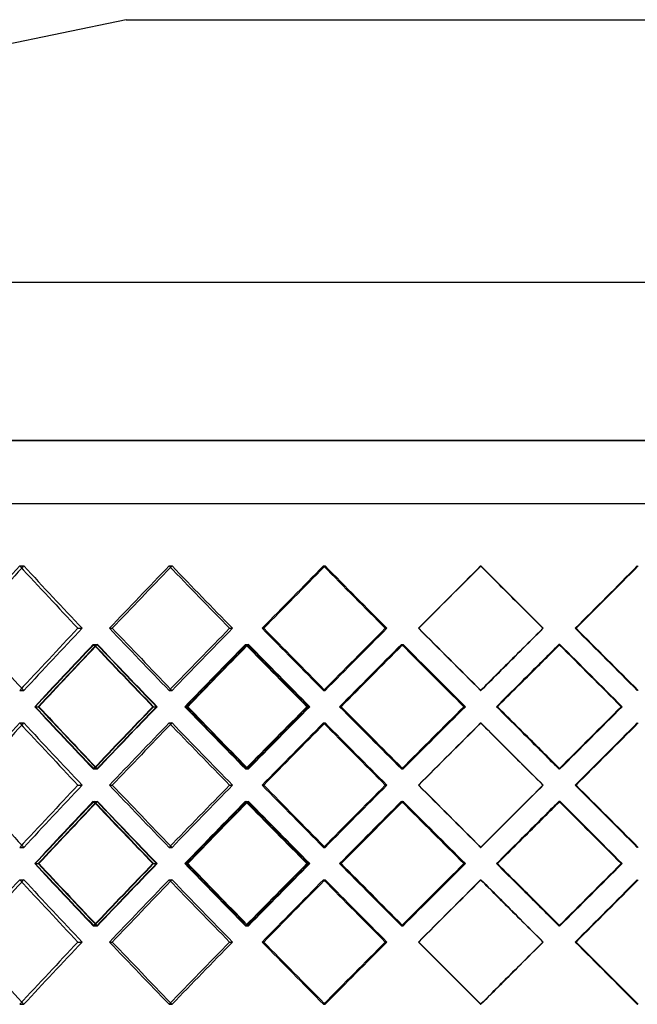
# Model space of a CAD drawing. Header units: millimetres. Extents: x -448 to 448, y -205 to 205.
# Tile 4 of 11: x -114 to 27, y -19 to 205. Entities that reach past the tile are written whole.
import ezdxf

# ---------------------------------------------------------------- set-up
doc = ezdxf.new("R2010")
doc.units = ezdxf.units.MM
doc.layers.add('HIDDEN', color=7, linetype='Continuous')
doc.layers.add('THICK', color=7, linetype='Continuous')

msp = doc.modelspace()

# ---------------------------------------------------------------- linework, layer by layer
at = {"layer": 'HIDDEN'}
for p, q in [((0, 109.35), (-447.5, 109.35)), ((447.5, 109.35), (0, 109.35)), ((-300, 95), (0, 95)), ((0, 95), (300, 95)), ((-113.69, 80.82), (-112.75, 80.82)), ((-113.69, 80.82), (-112.75, 80.82)), ((-79.74, 80.82), (-79.08, 80.82)), ((-79.74, 80.82), (-79.08, 80.82)), ((-44.66, 80.82), (-44.29, 80.82)), ((-44.66, 80.82), (-44.29, 80.82)), ((-8.96, 80.82), (-8.89, 80.82)), ((-8.96, 80.82), (-8.89, 80.82)), ((-100.45, 66.67), (-99.51, 66.67)), ((-100.45, 66.67), (-99.51, 66.67)), ((-93.3, 66.67), (-92.64, 66.67)), ((-66, 66.67), (-65.34, 66.67)), ((-66, 66.67), (-65.34, 66.67)), ((-58.61, 66.67), (-58.24, 66.67)), ((-30.62, 66.67), (-30.25, 66.67)), ((-30.62, 66.67), (-30.25, 66.67)), ((-23.1, 66.67), (-23.03, 66.67)), ((5.19, 66.67), (5.27, 66.67)), ((5.19, 66.67), (5.27, 66.67)), ((12.73, 66.67), (12.51, 66.67)), ((12.73, 66.67), (12.51, 66.67)), ((-96.96, 62.99), (-96.02, 62.99)), ((-96.8, 62.99), (-96.14, 62.99)), ((-62.39, 62.99), (-61.73, 62.99)), ((-62.22, 62.99), (-61.85, 62.99)), ((-26.95, 62.99), (-26.58, 62.99)), ((-26.77, 62.99), (-26.7, 62.99)), ((9.05, 62.99), (8.83, 62.99)), ((8.88, 62.99), (8.95, 62.99)), ((-113.69, 52.51), (-112.75, 52.51)), ((-113.69, 52.51), (-112.75, 52.51)), ((-79.74, 52.51), (-79.08, 52.51)), ((-79.74, 52.51), (-79.08, 52.51)), ((-44.66, 52.51), (-44.29, 52.51)), ((-44.66, 52.51), (-44.29, 52.51)), ((-8.96, 52.51), (-8.89, 52.51)), ((-8.96, 52.51), (-8.89, 52.51)), ((-110.14, 48.83), (-109.48, 48.83)), ((-83.41, 48.83), (-82.46, 48.83)), ((-83.28, 48.83), (-82.62, 48.83)), ((-76.05, 48.83), (-75.68, 48.83)), ((-48.43, 48.83), (-47.77, 48.83)), ((-48.3, 48.83), (-47.93, 48.83)), ((-40.89, 48.83), (-40.81, 48.83)), ((-12.78, 48.83), (-12.41, 48.83)), ((-12.64, 48.83), (-12.57, 48.83)), ((-5.21, 48.83), (-5.37, 48.83)), ((23.19, 48.83), (22.97, 48.83)), ((23.06, 48.83), (23.13, 48.83)), ((-113.69, 45.15), (-112.75, 45.15)), ((-113.69, 45.15), (-112.75, 45.15)), ((-79.74, 45.15), (-79.08, 45.15)), ((-79.74, 45.15), (-79.08, 45.15)), ((-44.66, 45.15), (-44.29, 45.15)), ((-44.66, 45.15), (-44.29, 45.15)), ((-8.96, 45.15), (-8.89, 45.15)), ((-8.96, 45.15), (-8.89, 45.15)), ((-96.96, 34.68), (-96.02, 34.68)), ((-96.8, 34.68), (-96.14, 34.68)), ((-62.39, 34.68), (-61.73, 34.68)), ((-62.22, 34.68), (-61.85, 34.68)), ((-26.95, 34.68), (-26.58, 34.68)), ((-26.77, 34.68), (-26.7, 34.68)), ((9.05, 34.68), (8.83, 34.68)), ((8.88, 34.68), (8.95, 34.68)), ((-100.45, 31), (-99.51, 31)), ((-100.45, 31), (-99.51, 31)), ((-93.3, 31), (-92.64, 31)), ((-66, 31), (-65.34, 31)), ((-66, 31), (-65.34, 31)), ((-58.61, 31), (-58.24, 31)), ((-30.62, 31), (-30.25, 31)), ((-30.62, 31), (-30.25, 31)), ((-23.1, 31), (-23.03, 31)), ((5.19, 31), (5.27, 31)), ((5.19, 31), (5.27, 31)), ((12.73, 31), (12.51, 31)), ((12.73, 31), (12.51, 31)), ((-96.96, 27.32), (-96.02, 27.32)), ((-96.8, 27.32), (-96.14, 27.32)), ((-62.39, 27.32), (-61.73, 27.32)), ((-62.22, 27.32), (-61.85, 27.32)), ((-26.95, 27.32), (-26.58, 27.32)), ((-26.77, 27.32), (-26.7, 27.32)), ((9.05, 27.32), (8.83, 27.32)), ((8.88, 27.32), (8.95, 27.32)), ((-113.69, 16.85), (-112.75, 16.85)), ((-113.69, 16.85), (-112.75, 16.85)), ((-79.74, 16.85), (-79.08, 16.85)), ((-79.74, 16.85), (-79.08, 16.85)), ((-44.66, 16.85), (-44.29, 16.85)), ((-44.66, 16.85), (-44.29, 16.85)), ((-8.96, 16.85), (-8.89, 16.85)), ((-8.96, 16.85), (-8.89, 16.85)), ((-110.14, 13.17), (-109.48, 13.17)), ((-83.41, 13.17), (-82.46, 13.17)), ((-83.28, 13.17), (-82.62, 13.17)), ((-76.05, 13.17), (-75.68, 13.17)), ((-48.43, 13.17), (-47.77, 13.17)), ((-48.3, 13.17), (-47.93, 13.17)), ((-40.89, 13.17), (-40.81, 13.17)), ((-12.78, 13.17), (-12.41, 13.17)), ((-12.64, 13.17), (-12.57, 13.17)), ((-5.21, 13.17), (-5.37, 13.17)), ((23.19, 13.17), (22.97, 13.17)), ((23.06, 13.17), (23.13, 13.17)), ((-113.69, 9.49), (-112.75, 9.49)), ((-113.69, 9.49), (-112.75, 9.49)), ((-79.74, 9.49), (-79.08, 9.49)), ((-79.74, 9.49), (-79.08, 9.49)), ((-44.66, 9.49), (-44.29, 9.49)), ((-44.66, 9.49), (-44.29, 9.49)), ((-8.96, 9.49), (-8.89, 9.49)), ((-8.96, 9.49), (-8.89, 9.49)), ((-96.96, -0.99), (-96.02, -0.99)), ((-96.8, -0.99), (-96.14, -0.99)), ((-62.39, -0.99), (-61.73, -0.99)), ((-62.22, -0.99), (-61.85, -0.99)), ((-26.95, -0.99), (-26.58, -0.99)), ((-26.77, -0.99), (-26.7, -0.99)), ((9.05, -0.99), (8.83, -0.99)), ((8.88, -0.99), (8.95, -0.99)), ((-100.45, -4.67), (-99.51, -4.67)), ((-100.45, -4.67), (-99.51, -4.67)), ((-93.3, -4.67), (-92.64, -4.67)), ((-66, -4.67), (-65.34, -4.67)), ((-66, -4.67), (-65.34, -4.67)), ((-58.61, -4.67), (-58.24, -4.67)), ((-30.62, -4.67), (-30.25, -4.67)), ((-30.62, -4.67), (-30.25, -4.67)), ((-23.1, -4.67), (-23.03, -4.67)), ((5.19, -4.67), (5.27, -4.67)), ((5.19, -4.67), (5.27, -4.67)), ((12.73, -4.67), (12.51, -4.67)), ((12.73, -4.67), (12.51, -4.67)), ((-113.69, -18.82), (-112.75, -18.82)), ((-113.69, -18.82), (-112.75, -18.82)), ((-79.74, -18.82), (-79.08, -18.82)), ((-79.74, -18.82), (-79.08, -18.82)), ((-44.66, -18.82), (-44.29, -18.82)), ((-44.66, -18.82), (-44.29, -18.82)), ((-8.96, -18.82), (-8.89, -18.82)), ((-8.96, -18.82), (-8.89, -18.82))]:
    msp.add_line(p, q, dxfattribs=at)
for centre, major_axis, ratio, start_param, end_param in [((0, 80.82), (294.45, 294.45), 0.195064, 1.763441, 1.765131), ((0, 80.82), (294.45, -294.45), 0.195064, -1.763441, -1.716248), ((0, 80.82), (-294.45, 294.45), 0.195064, 1.378151, 1.425344), ((0, 80.82), (-299.81, -299.81), 0.134166, -1.437427, -1.390624), ((0, 80.82), (297.34, 297.34), 0.134166, 1.704166, 1.705304), ((0, 80.82), (297.34, -297.34), 0.134166, -1.704166, -1.656973), ((0, 80.82), (-297.34, 297.34), 0.134166, 1.437427, 1.48462), ((0, 80.82), (-301.67, -301.67), 0.07423, -1.496702, -1.4499), ((0, 80.82), (299.18, 299.18), 0.07423, 1.64489, 1.645513), ((0, 80.82), (299.18, -299.18), 0.07423, -1.64489, -1.597698), ((0, 80.82), (-299.18, 299.18), 0.07423, 1.496702, 1.543895), ((0, 80.82), (-302.47, -302.47), 0.01482, -1.555977, -1.509175), ((0, 80.82), (299.97, 299.97), 0.01482, 1.585615, 1.585739), ((0, 80.82), (-299.97, 299.97), 0.01482, 1.555977, 1.585615), ((0, 80.82), (299.97, -299.97), 0.01482, -1.585615, -1.555977), ((0, 80.82), (299.7, 299.7), 0.044486, -1.573533, -1.52634), ((0, 80.82), (-299.7, -299.7), 0.044486, 1.56806, 1.615253), ((0, 80.82), (-299.97, 299.97), 0.01482, 1.585615, 1.60317), ((0, 80.82), (299.97, -299.97), 0.01482, -1.555977, -1.538422), ((0, 52.51), (294.45, 294.45), 0.195064, 1.716248, 1.763441), ((0, 52.51), (-294.45, -294.45), 0.195064, -1.425344, -1.378151), ((0, 52.51), (-299.81, 299.81), 0.134166, 1.390624, 1.437427), ((0, 52.51), (297.34, 297.34), 0.134166, 1.656973, 1.704166), ((0, 52.51), (-297.34, -297.34), 0.134166, -1.48462, -1.437427), ((0, 52.51), (-301.67, 301.67), 0.07423, 1.4499, 1.496702), ((0, 52.51), (299.18, 299.18), 0.07423, 1.597698, 1.64489), ((0, 52.51), (-299.18, -299.18), 0.07423, -1.543895, -1.496702), ((0, 52.51), (-302.47, 302.47), 0.01482, 1.509175, 1.555977), ((0, 52.51), (-299.97, -299.97), 0.01482, -1.60317, -1.585615), ((0, 52.51), (299.97, 299.97), 0.01482, 1.538422, 1.555977), ((0, 52.51), (299.7, -299.7), 0.044486, 1.52634, 1.573533), ((0, 52.51), (-299.7, 299.7), 0.044486, -1.615253, -1.56806), ((0, 80.82), (-299.81, -299.81), 0.134166, -1.378439, -1.33149), ((0, 80.82), (-297.34, -297.34), 0.134166, -1.377947, -1.330604), ((0, 45.15), (-299.81, 299.81), 0.134166, 1.378439, 1.425259), ((0, 45.15), (294.45, 294.45), 0.195064, 1.703962, 1.705618), ((0, 45.15), (-297.34, 297.34), 0.134166, 1.377947, 1.425157), ((0, 80.82), (294.45, -294.45), 0.195064, -1.703962, -1.656618), ((0, 80.82), (-301.67, -301.67), 0.07423, -1.437715, -1.390765), ((0, 80.82), (-299.18, -299.18), 0.07423, -1.437223, -1.389879), ((0, 45.15), (-301.67, 301.67), 0.07423, 1.437715, 1.484534), ((0, 45.15), (297.34, 297.34), 0.134166, 1.644686, 1.645811), ((0, 45.15), (-299.18, 299.18), 0.07423, 1.437223, 1.484433), ((0, 80.82), (297.34, -297.34), 0.134166, -1.644686, -1.597343), ((0, 80.82), (-302.47, -302.47), 0.01482, -1.49699, -1.450041), ((0, 80.82), (-299.97, -299.97), 0.01482, -1.496498, -1.449155), ((0, 45.15), (-302.47, 302.47), 0.01482, 1.49699, 1.54381), ((0, 45.15), (299.18, 299.18), 0.07423, 1.585411, 1.58603), ((0, 45.15), (-299.97, 299.97), 0.01482, 1.496498, 1.543708), ((0, 80.82), (299.18, -299.18), 0.07423, -1.585411, -1.538068), ((0, 80.82), (299.7, 299.7), 0.044486, -1.615253, -1.585819), ((0, 45.15), (299.7, -299.7), 0.044486, 1.585615, 1.585819), ((0, 45.15), (299.97, 299.97), 0.01482, 1.526136, 1.526259), ((0, 80.82), (302.2, 302.2), 0.044486, -1.585695, -1.585327), ((0, 80.82), (299.97, -299.97), 0.01482, -1.526136, -1.478792), ((0, 45.15), (302.2, -302.2), 0.044486, 1.538508, 1.585327), ((0, 52.51), (-299.97, -299.97), 0.01482, -1.585615, -1.555977), ((0, 52.51), (299.97, 299.97), 0.01482, 1.555977, 1.585615), ((0, 80.82), (299.7, 299.7), 0.044486, -1.633163, -1.615253), ((0, 52.51), (294.45, -294.45), 0.195064, -1.765131, -1.763441), ((0, 52.51), (297.34, -297.34), 0.134166, -1.705304, -1.704166), ((0, 52.51), (299.18, -299.18), 0.07423, -1.645513, -1.64489), ((0, 52.51), (299.97, -299.97), 0.01482, -1.585739, -1.585615), ((0, 52.51), (-299.7, -299.7), 0.044486, 1.615253, 1.615624), ((0, 16.85), (-299.81, 299.81), 0.134166, 1.33149, 1.378439), ((0, 16.85), (-297.34, 297.34), 0.134166, 1.330604, 1.377947), ((0, 52.51), (-299.81, -299.81), 0.134166, -1.425259, -1.378439), ((0, 52.51), (-297.34, -297.34), 0.134166, -1.425157, -1.377947), ((0, 16.85), (294.45, 294.45), 0.195064, 1.656618, 1.703962), ((0, 16.85), (-301.67, 301.67), 0.07423, 1.390765, 1.437715), ((0, 16.85), (-299.18, 299.18), 0.07423, 1.389879, 1.437223), ((0, 52.51), (-301.67, -301.67), 0.07423, -1.484534, -1.437715), ((0, 52.51), (-299.18, -299.18), 0.07423, -1.484433, -1.437223), ((0, 16.85), (297.34, 297.34), 0.134166, 1.597343, 1.644686), ((0, 16.85), (-302.47, 302.47), 0.01482, 1.450041, 1.49699), ((0, 16.85), (-299.97, 299.97), 0.01482, 1.449155, 1.496498), ((0, 52.51), (-302.47, -302.47), 0.01482, -1.54381, -1.49699), ((0, 52.51), (-299.97, -299.97), 0.01482, -1.543708, -1.496498), ((0, 16.85), (299.18, 299.18), 0.07423, 1.538068, 1.585411), ((0, 16.85), (299.7, -299.7), 0.044486, 1.615253, 1.633163), ((0, 16.85), (299.97, 299.97), 0.01482, 1.478792, 1.526136), ((0, 52.51), (302.2, 302.2), 0.044486, -1.585327, -1.538508), ((0, 45.15), (294.45, 294.45), 0.195064, 1.763441, 1.765131), ((0, 45.15), (294.45, -294.45), 0.195064, -1.763441, -1.716248), ((0, 45.15), (-294.45, 294.45), 0.195064, 1.378151, 1.425344), ((0, 45.15), (-299.81, -299.81), 0.134166, -1.437427, -1.390624), ((0, 45.15), (297.34, 297.34), 0.134166, 1.704166, 1.705304), ((0, 45.15), (297.34, -297.34), 0.134166, -1.704166, -1.656973), ((0, 45.15), (-297.34, 297.34), 0.134166, 1.437427, 1.48462), ((0, 45.15), (-301.67, -301.67), 0.07423, -1.496702, -1.4499), ((0, 45.15), (299.18, 299.18), 0.07423, 1.64489, 1.645513), ((0, 45.15), (299.18, -299.18), 0.07423, -1.64489, -1.597698), ((0, 45.15), (-299.18, 299.18), 0.07423, 1.496702, 1.543895), ((0, 45.15), (-302.47, -302.47), 0.01482, -1.555977, -1.509175), ((0, 45.15), (299.97, 299.97), 0.01482, 1.585615, 1.585739), ((0, 45.15), (-299.97, 299.97), 0.01482, 1.555977, 1.585615), ((0, 45.15), (299.97, -299.97), 0.01482, -1.585615, -1.555977), ((0, 45.15), (299.7, 299.7), 0.044486, -1.573533, -1.52634), ((0, 45.15), (-299.7, -299.7), 0.044486, 1.56806, 1.615253), ((0, 16.85), (299.7, -299.7), 0.044486, 1.585819, 1.615253), ((0, 45.15), (-299.97, 299.97), 0.01482, 1.585615, 1.60317), ((0, 45.15), (299.97, -299.97), 0.01482, -1.555977, -1.538422), ((0, 52.51), (294.45, -294.45), 0.195064, -1.705618, -1.703962), ((0, 52.51), (297.34, -297.34), 0.134166, -1.645811, -1.644686), ((0, 52.51), (299.18, -299.18), 0.07423, -1.58603, -1.585411), ((0, 52.51), (299.7, 299.7), 0.044486, -1.585819, -1.585615), ((0, 52.51), (299.97, -299.97), 0.01482, -1.526259, -1.526136), ((0, 16.85), (302.2, -302.2), 0.044486, 1.585327, 1.585695), ((0, 16.85), (294.45, 294.45), 0.195064, 1.716248, 1.763441), ((0, 16.85), (-294.45, -294.45), 0.195064, -1.425344, -1.378151), ((0, 16.85), (-299.81, 299.81), 0.134166, 1.390624, 1.437427), ((0, 16.85), (297.34, 297.34), 0.134166, 1.656973, 1.704166), ((0, 16.85), (-297.34, -297.34), 0.134166, -1.48462, -1.437427), ((0, 16.85), (-301.67, 301.67), 0.07423, 1.4499, 1.496702), ((0, 16.85), (299.18, 299.18), 0.07423, 1.597698, 1.64489), ((0, 16.85), (-299.18, -299.18), 0.07423, -1.543895, -1.496702), ((0, 16.85), (-302.47, 302.47), 0.01482, 1.509175, 1.555977), ((0, 16.85), (-299.97, -299.97), 0.01482, -1.60317, -1.585615), ((0, 16.85), (299.97, 299.97), 0.01482, 1.538422, 1.555977), ((0, 16.85), (299.7, -299.7), 0.044486, 1.52634, 1.573533), ((0, 16.85), (-299.7, 299.7), 0.044486, -1.615253, -1.56806), ((0, 45.15), (-299.81, -299.81), 0.134166, -1.378439, -1.33149), ((0, 45.15), (-297.34, -297.34), 0.134166, -1.377947, -1.330604), ((0, 9.49), (-299.81, 299.81), 0.134166, 1.378439, 1.425259), ((0, 9.49), (294.45, 294.45), 0.195064, 1.703962, 1.705618), ((0, 9.49), (-297.34, 297.34), 0.134166, 1.377947, 1.425157), ((0, 45.15), (294.45, -294.45), 0.195064, -1.703962, -1.656618), ((0, 45.15), (-301.67, -301.67), 0.07423, -1.437715, -1.390765), ((0, 45.15), (-299.18, -299.18), 0.07423, -1.437223, -1.389879), ((0, 9.49), (-301.67, 301.67), 0.07423, 1.437715, 1.484534), ((0, 9.49), (297.34, 297.34), 0.134166, 1.644686, 1.645811), ((0, 9.49), (-299.18, 299.18), 0.07423, 1.437223, 1.484433), ((0, 45.15), (297.34, -297.34), 0.134166, -1.644686, -1.597343), ((0, 45.15), (-302.47, -302.47), 0.01482, -1.49699, -1.450041), ((0, 45.15), (-299.97, -299.97), 0.01482, -1.496498, -1.449155), ((0, 9.49), (-302.47, 302.47), 0.01482, 1.49699, 1.54381), ((0, 9.49), (299.18, 299.18), 0.07423, 1.585411, 1.58603), ((0, 9.49), (-299.97, 299.97), 0.01482, 1.496498, 1.543708), ((0, 45.15), (299.18, -299.18), 0.07423, -1.585411, -1.538068), ((0, 45.15), (299.7, 299.7), 0.044486, -1.615253, -1.585819), ((0, 9.49), (299.7, -299.7), 0.044486, 1.585615, 1.585819), ((0, 9.49), (299.97, 299.97), 0.01482, 1.526136, 1.526259), ((0, 45.15), (302.2, 302.2), 0.044486, -1.585695, -1.585327), ((0, 45.15), (299.97, -299.97), 0.01482, -1.526136, -1.478792), ((0, 9.49), (302.2, -302.2), 0.044486, 1.538508, 1.585327), ((0, 16.85), (-299.97, -299.97), 0.01482, -1.585615, -1.555977), ((0, 16.85), (299.97, 299.97), 0.01482, 1.555977, 1.585615), ((0, 45.15), (299.7, 299.7), 0.044486, -1.633163, -1.615253), ((0, 16.85), (294.45, -294.45), 0.195064, -1.765131, -1.763441), ((0, 16.85), (297.34, -297.34), 0.134166, -1.705304, -1.704166), ((0, 16.85), (299.18, -299.18), 0.07423, -1.645513, -1.64489), ((0, 16.85), (299.97, -299.97), 0.01482, -1.585739, -1.585615), ((0, 16.85), (-299.7, -299.7), 0.044486, 1.615253, 1.615624), ((0, -18.82), (-299.81, 299.81), 0.134166, 1.33149, 1.378439), ((0, -18.82), (-297.34, 297.34), 0.134166, 1.330604, 1.377947), ((0, 16.85), (-299.81, -299.81), 0.134166, -1.425259, -1.378439), ((0, 16.85), (-297.34, -297.34), 0.134166, -1.425157, -1.377947), ((0, -18.82), (294.45, 294.45), 0.195064, 1.656618, 1.703962), ((0, -18.82), (-301.67, 301.67), 0.07423, 1.390765, 1.437715), ((0, -18.82), (-299.18, 299.18), 0.07423, 1.389879, 1.437223), ((0, 16.85), (-301.67, -301.67), 0.07423, -1.484534, -1.437715), ((0, 16.85), (-299.18, -299.18), 0.07423, -1.484433, -1.437223), ((0, -18.82), (297.34, 297.34), 0.134166, 1.597343, 1.644686), ((0, -18.82), (-302.47, 302.47), 0.01482, 1.450041, 1.49699), ((0, -18.82), (-299.97, 299.97), 0.01482, 1.449155, 1.496498), ((0, 16.85), (-302.47, -302.47), 0.01482, -1.54381, -1.49699), ((0, 16.85), (-299.97, -299.97), 0.01482, -1.543708, -1.496498), ((0, -18.82), (299.18, 299.18), 0.07423, 1.538068, 1.585411), ((0, -18.82), (299.7, -299.7), 0.044486, 1.615253, 1.633163), ((0, -18.82), (299.97, 299.97), 0.01482, 1.478792, 1.526136), ((0, 16.85), (302.2, 302.2), 0.044486, -1.585327, -1.538508), ((0, 9.49), (294.45, 294.45), 0.195064, 1.763441, 1.765131), ((0, 9.49), (294.45, -294.45), 0.195064, -1.763441, -1.716248), ((0, 9.49), (-294.45, 294.45), 0.195064, 1.378151, 1.425344), ((0, 9.49), (-299.81, -299.81), 0.134166, -1.437427, -1.390624), ((0, 9.49), (297.34, 297.34), 0.134166, 1.704166, 1.705304), ((0, 9.49), (297.34, -297.34), 0.134166, -1.704166, -1.656973), ((0, 9.49), (-297.34, 297.34), 0.134166, 1.437427, 1.48462), ((0, 9.49), (-301.67, -301.67), 0.07423, -1.496702, -1.4499), ((0, 9.49), (299.18, 299.18), 0.07423, 1.64489, 1.645513), ((0, 9.49), (299.18, -299.18), 0.07423, -1.64489, -1.597698), ((0, 9.49), (-299.18, 299.18), 0.07423, 1.496702, 1.543895), ((0, 9.49), (-302.47, -302.47), 0.01482, -1.555977, -1.509175), ((0, 9.49), (299.97, 299.97), 0.01482, 1.585615, 1.585739), ((0, 9.49), (-299.97, 299.97), 0.01482, 1.555977, 1.585615), ((0, 9.49), (299.97, -299.97), 0.01482, -1.585615, -1.555977), ((0, 9.49), (299.7, 299.7), 0.044486, -1.573533, -1.52634), ((0, 9.49), (-299.7, -299.7), 0.044486, 1.56806, 1.615253), ((0, -18.82), (299.7, -299.7), 0.044486, 1.585819, 1.615253), ((0, 9.49), (-299.97, 299.97), 0.01482, 1.585615, 1.60317), ((0, 9.49), (299.97, -299.97), 0.01482, -1.555977, -1.538422), ((0, 16.85), (294.45, -294.45), 0.195064, -1.705618, -1.703962), ((0, 16.85), (297.34, -297.34), 0.134166, -1.645811, -1.644686), ((0, 16.85), (299.18, -299.18), 0.07423, -1.58603, -1.585411), ((0, 16.85), (299.7, 299.7), 0.044486, -1.585819, -1.585615), ((0, 16.85), (299.97, -299.97), 0.01482, -1.526259, -1.526136), ((0, -18.82), (302.2, -302.2), 0.044486, 1.585327, 1.585695), ((0, -18.82), (294.45, 294.45), 0.195064, 1.716248, 1.763441), ((0, -18.82), (-294.45, -294.45), 0.195064, -1.425344, -1.378151), ((0, -18.82), (-299.81, 299.81), 0.134166, 1.390624, 1.437427), ((0, -18.82), (297.34, 297.34), 0.134166, 1.656973, 1.704166), ((0, -18.82), (-297.34, -297.34), 0.134166, -1.48462, -1.437427), ((0, -18.82), (-301.67, 301.67), 0.07423, 1.4499, 1.496702), ((0, -18.82), (299.18, 299.18), 0.07423, 1.597698, 1.64489), ((0, -18.82), (-299.18, -299.18), 0.07423, -1.543895, -1.496702), ((0, -18.82), (-302.47, 302.47), 0.01482, 1.509175, 1.555977), ((0, -18.82), (-299.97, -299.97), 0.01482, -1.60317, -1.585615), ((0, -18.82), (299.97, 299.97), 0.01482, 1.538422, 1.555977), ((0, -18.82), (299.7, -299.7), 0.044486, 1.52634, 1.573533), ((0, -18.82), (-299.7, 299.7), 0.044486, -1.615253, -1.56806), ((0, -18.82), (299.97, 299.97), 0.01482, 1.555977, 1.585615), ((0, -18.82), (-299.97, -299.97), 0.01482, -1.585615, -1.555977), ((0, -18.82), (294.45, -294.45), 0.195064, -1.765131, -1.763441), ((0, -18.82), (297.34, -297.34), 0.134166, -1.705304, -1.704166), ((0, -18.82), (299.18, -299.18), 0.07423, -1.645513, -1.64489), ((0, -18.82), (299.97, -299.97), 0.01482, -1.585739, -1.585615), ((0, -18.82), (-299.7, -299.7), 0.044486, 1.615253, 1.615624)]:
    msp.add_ellipse(centre, major_axis=major_axis, ratio=ratio, start_param=start_param, end_param=end_param, dxfattribs=at)
at = {"layer": 'THICK'}
for p, q in [((-89.5, 205), (-375.5, 145.35)), ((-89.5, 205), (0, 205)), ((0, 205), (89.5, 205)), ((-411.5, 145.35), (0, 145.35)), ((0, 145.35), (411.5, 145.35)), ((-447.5, 109.35), (0, 109.35)), ((0, 109.35), (447.5, 109.35)), ((-447.5, 95), (0, 95)), ((0, 95), (447.5, 95)), ((-93.3, 66.67), (-92.64, 66.67)), ((-58.61, 66.67), (-58.24, 66.67)), ((-23.1, 66.67), (-23.03, 66.67)), ((-110.27, 48.83), (-109.33, 48.83)), ((-76.18, 48.83), (-75.52, 48.83)), ((-41.02, 48.83), (-40.65, 48.83)), ((-5.28, 48.83), (-5.21, 48.83)), ((-5.15, 48.83), (-5.21, 48.83)), ((-93.3, 31), (-92.64, 31)), ((-58.61, 31), (-58.24, 31)), ((-23.1, 31), (-23.03, 31)), ((-110.27, 13.17), (-109.33, 13.17)), ((-76.18, 13.17), (-75.52, 13.17)), ((-41.02, 13.17), (-40.65, 13.17)), ((-5.28, 13.17), (-5.21, 13.17)), ((-5.15, 13.17), (-5.21, 13.17)), ((-93.3, -4.67), (-92.64, -4.67)), ((-58.61, -4.67), (-58.24, -4.67)), ((-23.1, -4.67), (-23.03, -4.67))]:
    msp.add_line(p, q, dxfattribs=at)
for centre, major_axis, ratio, start_param, end_param in [((0, 80.82), (296.9, 296.9), 0.195064, 1.763441, 1.810244), ((0, 80.82), (296.9, -296.9), 0.195064, -1.763441, -1.716639), ((0, 80.82), (299.81, 299.81), 0.134166, 1.704166, 1.750968), ((0, 80.82), (299.81, -299.81), 0.134166, -1.704166, -1.657363), ((0, 80.82), (301.67, 301.67), 0.07423, 1.64489, 1.691693), ((0, 80.82), (299.18, 299.18), 0.07423, 1.645513, 1.692083), ((0, 80.82), (301.67, -301.67), 0.07423, -1.64489, -1.598088), ((0, 80.82), (302.47, 302.47), 0.01482, 1.585615, 1.632418), ((0, 80.82), (299.97, 299.97), 0.01482, 1.585739, 1.632808), ((0, 80.82), (302.47, -302.47), 0.01482, -1.585615, -1.555977), ((0, 80.82), (-302.2, -302.2), 0.044486, 1.56845, 1.615253), ((0, 80.82), (294.45, 294.45), 0.195064, 1.765131, 1.810634), ((0, 80.82), (297.34, 297.34), 0.134166, 1.705304, 1.751359), ((0, 80.82), (302.47, -302.47), 0.01482, -1.555977, -1.538813), ((0, 52.51), (294.45, -294.45), 0.195064, -1.810634, -1.765131), ((0, 52.51), (296.9, 296.9), 0.195064, 1.716639, 1.763441), ((0, 52.51), (299.81, -299.81), 0.134166, -1.750968, -1.704166), ((0, 52.51), (297.34, -297.34), 0.134166, -1.751359, -1.705304), ((0, 52.51), (299.81, 299.81), 0.134166, 1.657363, 1.704166), ((0, 52.51), (301.67, -301.67), 0.07423, -1.691693, -1.64489), ((0, 52.51), (299.18, -299.18), 0.07423, -1.692083, -1.645513), ((0, 52.51), (301.67, 301.67), 0.07423, 1.598088, 1.64489), ((0, 52.51), (302.47, -302.47), 0.01482, -1.632418, -1.585615), ((0, 52.51), (299.97, -299.97), 0.01482, -1.632808, -1.585739), ((0, 52.51), (302.47, 302.47), 0.01482, 1.538813, 1.555977), ((0, 52.51), (-302.2, 302.2), 0.044486, -1.615253, -1.56845), ((0, 45.15), (296.9, 296.9), 0.195064, 1.704454, 1.751273), ((0, 80.82), (296.9, -296.9), 0.195064, -1.704454, -1.657504), ((0, 45.15), (299.81, 299.81), 0.134166, 1.645178, 1.691998), ((0, 80.82), (299.81, -299.81), 0.134166, -1.645178, -1.598229), ((0, 45.15), (301.67, 301.67), 0.07423, 1.585903, 1.632723), ((0, 45.15), (299.18, 299.18), 0.07423, 1.58603, 1.632621), ((0, 80.82), (301.67, -301.67), 0.07423, -1.585903, -1.538954), ((0, 45.15), (302.47, 302.47), 0.01482, 1.526628, 1.555977), ((0, 45.15), (299.97, 299.97), 0.01482, 1.526259, 1.555977), ((0, 80.82), (302.2, 302.2), 0.044486, -1.615253, -1.585695), ((0, 80.82), (302.47, -302.47), 0.01482, -1.526628, -1.479678), ((0, 45.15), (299.7, -299.7), 0.044486, 1.538609, 1.585615), ((0, 45.15), (294.45, 294.45), 0.195064, 1.705618, 1.751172), ((0, 45.15), (297.34, 297.34), 0.134166, 1.645811, 1.691896), ((0, 52.51), (302.47, 302.47), 0.01482, 1.555977, 1.585615), ((0, 45.15), (302.47, 302.47), 0.01482, 1.555977, 1.573447), ((0, 45.15), (299.97, 299.97), 0.01482, 1.555977, 1.573346), ((0, 80.82), (302.2, 302.2), 0.044486, -1.632277, -1.615253), ((0, 52.51), (296.9, -296.9), 0.195064, -1.751273, -1.704454), ((0, 52.51), (294.45, -294.45), 0.195064, -1.751172, -1.705618), ((0, 16.85), (296.9, 296.9), 0.195064, 1.657504, 1.704454), ((0, 52.51), (299.81, -299.81), 0.134166, -1.691998, -1.645178), ((0, 52.51), (297.34, -297.34), 0.134166, -1.691896, -1.645811), ((0, 16.85), (299.81, 299.81), 0.134166, 1.598229, 1.645178), ((0, 52.51), (301.67, -301.67), 0.07423, -1.632723, -1.585903), ((0, 52.51), (299.18, -299.18), 0.07423, -1.632621, -1.58603), ((0, 16.85), (301.67, 301.67), 0.07423, 1.538954, 1.585903), ((0, 52.51), (302.47, -302.47), 0.01482, -1.573447, -1.555977), ((0, 52.51), (299.97, -299.97), 0.01482, -1.573346, -1.555977), ((0, 16.85), (302.2, -302.2), 0.044486, 1.615253, 1.632277), ((0, 16.85), (302.47, 302.47), 0.01482, 1.479678, 1.526628), ((0, 52.51), (299.7, 299.7), 0.044486, -1.585615, -1.538609), ((0, 45.15), (296.9, 296.9), 0.195064, 1.763441, 1.810244), ((0, 45.15), (296.9, -296.9), 0.195064, -1.763441, -1.716639), ((0, 45.15), (299.81, 299.81), 0.134166, 1.704166, 1.750968), ((0, 45.15), (297.34, 297.34), 0.134166, 1.705304, 1.751359), ((0, 45.15), (299.81, -299.81), 0.134166, -1.704166, -1.657363), ((0, 45.15), (301.67, 301.67), 0.07423, 1.64489, 1.691693), ((0, 45.15), (299.18, 299.18), 0.07423, 1.645513, 1.692083), ((0, 45.15), (301.67, -301.67), 0.07423, -1.64489, -1.598088), ((0, 45.15), (302.47, 302.47), 0.01482, 1.585615, 1.632418), ((0, 45.15), (299.97, 299.97), 0.01482, 1.585739, 1.632808), ((0, 45.15), (302.47, -302.47), 0.01482, -1.585615, -1.555977), ((0, 45.15), (-302.2, -302.2), 0.044486, 1.56845, 1.615253), ((0, 45.15), (294.45, 294.45), 0.195064, 1.765131, 1.810634), ((0, 16.85), (302.2, -302.2), 0.044486, 1.585695, 1.615253), ((0, 52.51), (299.97, -299.97), 0.01482, -1.555977, -1.526259), ((0, 52.51), (302.47, -302.47), 0.01482, -1.555977, -1.526628), ((0, 45.15), (302.47, -302.47), 0.01482, -1.555977, -1.538813), ((0, 16.85), (294.45, -294.45), 0.195064, -1.810634, -1.765131), ((0, 16.85), (296.9, 296.9), 0.195064, 1.716639, 1.763441), ((0, 16.85), (299.81, -299.81), 0.134166, -1.750968, -1.704166), ((0, 16.85), (297.34, -297.34), 0.134166, -1.751359, -1.705304), ((0, 16.85), (299.81, 299.81), 0.134166, 1.657363, 1.704166), ((0, 16.85), (301.67, -301.67), 0.07423, -1.691693, -1.64489), ((0, 16.85), (299.18, -299.18), 0.07423, -1.692083, -1.645513), ((0, 16.85), (301.67, 301.67), 0.07423, 1.598088, 1.64489), ((0, 16.85), (302.47, -302.47), 0.01482, -1.632418, -1.585615), ((0, 16.85), (299.97, -299.97), 0.01482, -1.632808, -1.585739), ((0, 16.85), (302.47, 302.47), 0.01482, 1.538813, 1.555977), ((0, 16.85), (-302.2, 302.2), 0.044486, -1.615253, -1.56845), ((0, 9.49), (296.9, 296.9), 0.195064, 1.704454, 1.751273), ((0, 45.15), (296.9, -296.9), 0.195064, -1.704454, -1.657504), ((0, 9.49), (299.81, 299.81), 0.134166, 1.645178, 1.691998), ((0, 9.49), (297.34, 297.34), 0.134166, 1.645811, 1.691896), ((0, 45.15), (299.81, -299.81), 0.134166, -1.645178, -1.598229), ((0, 9.49), (301.67, 301.67), 0.07423, 1.585903, 1.632723), ((0, 9.49), (299.18, 299.18), 0.07423, 1.58603, 1.632621), ((0, 45.15), (301.67, -301.67), 0.07423, -1.585903, -1.538954), ((0, 9.49), (302.47, 302.47), 0.01482, 1.526628, 1.555977), ((0, 9.49), (299.97, 299.97), 0.01482, 1.526259, 1.555977), ((0, 45.15), (302.2, 302.2), 0.044486, -1.615253, -1.585695), ((0, 45.15), (302.47, -302.47), 0.01482, -1.526628, -1.479678), ((0, 9.49), (299.7, -299.7), 0.044486, 1.538609, 1.585615), ((0, 9.49), (294.45, 294.45), 0.195064, 1.705618, 1.751172), ((0, 16.85), (302.47, 302.47), 0.01482, 1.555977, 1.585615), ((0, 9.49), (302.47, 302.47), 0.01482, 1.555977, 1.573447), ((0, 9.49), (299.97, 299.97), 0.01482, 1.555977, 1.573346), ((0, 45.15), (302.2, 302.2), 0.044486, -1.632277, -1.615253), ((0, 16.85), (296.9, -296.9), 0.195064, -1.751273, -1.704454), ((0, 16.85), (294.45, -294.45), 0.195064, -1.751172, -1.705618), ((0, -18.82), (296.9, 296.9), 0.195064, 1.657504, 1.704454), ((0, 16.85), (299.81, -299.81), 0.134166, -1.691998, -1.645178), ((0, 16.85), (297.34, -297.34), 0.134166, -1.691896, -1.645811), ((0, -18.82), (299.81, 299.81), 0.134166, 1.598229, 1.645178), ((0, 16.85), (301.67, -301.67), 0.07423, -1.632723, -1.585903), ((0, 16.85), (299.18, -299.18), 0.07423, -1.632621, -1.58603), ((0, -18.82), (301.67, 301.67), 0.07423, 1.538954, 1.585903), ((0, 16.85), (302.47, -302.47), 0.01482, -1.573447, -1.555977), ((0, 16.85), (299.97, -299.97), 0.01482, -1.573346, -1.555977), ((0, -18.82), (302.2, -302.2), 0.044486, 1.615253, 1.632277), ((0, -18.82), (302.47, 302.47), 0.01482, 1.479678, 1.526628), ((0, 16.85), (299.7, 299.7), 0.044486, -1.585615, -1.538609), ((0, 9.49), (296.9, 296.9), 0.195064, 1.763441, 1.810244), ((0, 9.49), (294.45, 294.45), 0.195064, 1.765131, 1.810634), ((0, 9.49), (296.9, -296.9), 0.195064, -1.763441, -1.716639), ((0, 9.49), (299.81, 299.81), 0.134166, 1.704166, 1.750968), ((0, 9.49), (297.34, 297.34), 0.134166, 1.705304, 1.751359), ((0, 9.49), (299.81, -299.81), 0.134166, -1.704166, -1.657363), ((0, 9.49), (301.67, 301.67), 0.07423, 1.64489, 1.691693), ((0, 9.49), (299.18, 299.18), 0.07423, 1.645513, 1.692083), ((0, 9.49), (301.67, -301.67), 0.07423, -1.64489, -1.598088), ((0, 9.49), (302.47, 302.47), 0.01482, 1.585615, 1.632418), ((0, 9.49), (299.97, 299.97), 0.01482, 1.585739, 1.632808), ((0, 9.49), (302.47, -302.47), 0.01482, -1.585615, -1.555977), ((0, 9.49), (-302.2, -302.2), 0.044486, 1.56845, 1.615253), ((0, -18.82), (302.2, -302.2), 0.044486, 1.585695, 1.615253), ((0, 16.85), (299.97, -299.97), 0.01482, -1.555977, -1.526259), ((0, 16.85), (302.47, -302.47), 0.01482, -1.555977, -1.526628), ((0, 9.49), (302.47, -302.47), 0.01482, -1.555977, -1.538813), ((0, -18.82), (294.45, -294.45), 0.195064, -1.810634, -1.765131), ((0, -18.82), (296.9, 296.9), 0.195064, 1.716639, 1.763441), ((0, -18.82), (299.81, -299.81), 0.134166, -1.750968, -1.704166), ((0, -18.82), (297.34, -297.34), 0.134166, -1.751359, -1.705304), ((0, -18.82), (299.81, 299.81), 0.134166, 1.657363, 1.704166), ((0, -18.82), (301.67, -301.67), 0.07423, -1.691693, -1.64489), ((0, -18.82), (299.18, -299.18), 0.07423, -1.692083, -1.645513), ((0, -18.82), (301.67, 301.67), 0.07423, 1.598088, 1.64489), ((0, -18.82), (302.47, -302.47), 0.01482, -1.632418, -1.585615), ((0, -18.82), (299.97, -299.97), 0.01482, -1.632808, -1.585739), ((0, -18.82), (302.47, 302.47), 0.01482, 1.538813, 1.555977), ((0, -18.82), (-302.2, 302.2), 0.044486, -1.615253, -1.56845), ((0, -18.82), (302.47, 302.47), 0.01482, 1.555977, 1.585615)]:
    msp.add_ellipse(centre, major_axis=major_axis, ratio=ratio, start_param=start_param, end_param=end_param, dxfattribs=at)

doc.saveas('drawing.dxf')
